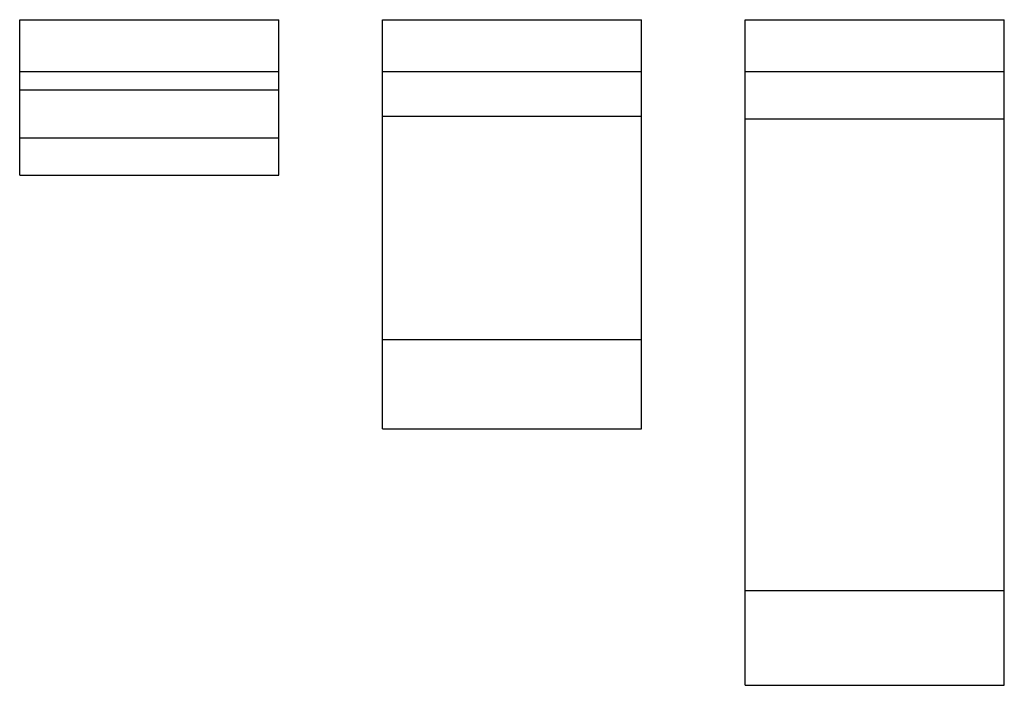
# Model space of a CAD drawing. Header units: millimetres. Extents: x 26 to 216, y 106 to 235.
import ezdxf

# ---------------------------------------------------------------- set-up
doc = ezdxf.new("R2010")
doc.units = ezdxf.units.MM
doc.header["$LTSCALE"] = 22.141567
doc.layers.get('0').update_dxf_attribs({"linetype": 'CONTINUOUS'})

msp = doc.modelspace()

# ---------------------------------------------------------------- linework, layer by layer
at = {"color": 7, "linetype": 'CONTINUOUS'}
for p, q in [((25.5, 204.92), (25.5, 234.92)), ((25.5, 234.92), (75.5, 234.92)), ((75.5, 204.92), (75.5, 234.92)), ((95.5, 155.92), (95.5, 234.92)), ((95.5, 234.92), (145.5, 234.92)), ((145.5, 155.92), (145.5, 234.92)), ((165.5, 106.42), (165.5, 234.92)), ((165.5, 234.92), (215.5, 234.92)), ((215.5, 106.42), (215.5, 234.92)), ((25.5, 224.92), (75.5, 224.92)), ((95.5, 224.92), (145.5, 224.92)), ((165.5, 224.92), (215.5, 224.92)), ((25.5, 221.35), (75.5, 221.35)), ((95.5, 216.31), (145.5, 216.31)), ((165.5, 215.79), (215.5, 215.79)), ((75.5, 212.06), (25.5, 212.06)), ((25.5, 204.92), (75.5, 204.92)), ((145.5, 173.13), (95.5, 173.13)), ((95.5, 155.92), (145.5, 155.92)), ((215.5, 124.67), (165.5, 124.67)), ((165.5, 106.42), (215.5, 106.42))]:
    msp.add_line(p, q, dxfattribs=at)

doc.saveas('drawing.dxf')
